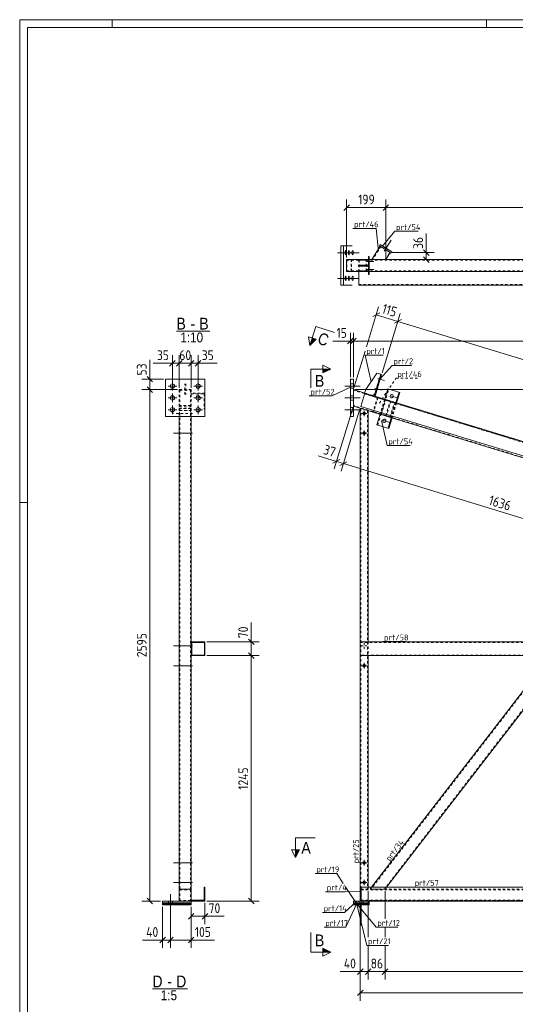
# Model space of a CAD drawing. Header units: millimetres. Extents: x 1 to 1188, y 1 to 840.
# Tile 2 of 7: x 1 to 253, y 340 to 840. Entities that reach past the tile are written whole.
import ezdxf

# ---------------------------------------------------------------- set-up
doc = ezdxf.new("R2010")
doc.units = ezdxf.units.MM
doc.header["$LTSCALE"] = 0.6
doc.linetypes.add('XKITLINE00', pattern=[0])
doc.linetypes.add('XKITLINE02', pattern=[4, 2, -2])
for name, color, linetype, lineweight in [('Bolt', 7, 'Continuous', 0), ('DrawingSheet', 5, 'Continuous', 0), ('OtherObjectType', 1, 'Continuous', 0), ('Part', 2, 'Continuous', 0), ('PartMark', 3, 'Continuous', 0), ('Section', 6, 'Continuous', 0), ('Z-DIMENSIONS', 1, 'Continuous', 0)]:
    doc.layers.add(name, color=color, linetype=linetype, lineweight=lineweight)
doc.styles.add('ARIAL', font='ARIAL.TTF')
doc.styles.add('ISOCPEUR', font='ISOCPEUR.TTF')

msp = doc.modelspace()

# ---------------------------------------------------------------- hatches: boundary and pattern name
at = {"layer": 'Section'}
for points in [[(151.39, 677.94), (148.31, 674.7), (149.48, 678.52)], [(154.84, 662.74), (158.84, 662.74), (154.84, 660.74)], [(142.97, 418.81), (140.97, 414.81), (140.97, 418.81)], [(154.84, 368.83), (158.84, 366.83), (154.84, 366.83)]]:
    msp.add_hatch(color=6, dxfattribs=at).paths.add_polyline_path(points, flags=17)

# ---------------------------------------------------------------- linework, layer by layer
at = {"layer": 'Bolt', "color": 4, "linetype": 'XKITLINE00', "lineweight": 0}
for p, q in [((185.79, 723.9), (186.21, 724.58)), ((186.01, 722.57), (189.49, 728.07)), ((162.36, 721.76), (169.77, 721.76)), ((164.11, 721.76), (171.52, 721.76)), ((165.87, 721.76), (173.28, 721.76)), ((166.12, 722.14), (166.1, 721.76)), ((166.1, 721.76), (166.12, 721.39)), ((166.18, 722.5), (166.12, 722.14)), ((166.12, 721.39), (166.18, 721.03)), ((166.42, 722.86), (166.18, 722.5)), ((166.18, 721.03), (166.36, 720.69)), ((166.36, 720.69), (166.42, 720.66)), ((166.48, 722.84), (166.42, 722.86)), ((166.42, 720.66), (166.66, 721.03)), ((166.66, 722.5), (166.48, 722.84)), ((166.72, 722.14), (166.66, 722.5)), ((166.66, 721.03), (166.72, 721.39)), ((166.74, 721.76), (166.72, 722.14)), ((166.72, 721.39), (166.74, 721.76)), ((167.87, 722.14), (167.85, 721.76)), ((167.85, 721.76), (167.87, 721.39)), ((167.94, 722.5), (167.87, 722.14)), ((167.87, 721.39), (167.94, 721.03)), ((168.18, 722.86), (167.94, 722.5)), ((167.94, 721.03), (168.11, 720.69)), ((168.11, 720.69), (168.18, 720.66)), ((168.24, 722.84), (168.18, 722.86)), ((168.18, 720.66), (168.41, 721.03)), ((168.41, 722.5), (168.24, 722.84)), ((168.48, 722.14), (168.41, 722.5)), ((168.41, 721.03), (168.48, 721.39)), ((168.5, 721.76), (168.48, 722.14)), ((168.48, 721.39), (168.5, 721.76)), ((169.63, 722.14), (169.61, 721.76)), ((169.61, 721.76), (169.63, 721.39)), ((169.69, 722.5), (169.63, 722.14)), ((169.63, 721.39), (169.69, 721.03)), ((169.93, 722.86), (169.69, 722.5)), ((169.69, 721.03), (169.87, 720.69)), ((169.87, 720.69), (169.93, 720.66)), ((169.99, 722.84), (169.93, 722.86)), ((169.93, 720.66), (170.17, 721.03)), ((170.17, 722.5), (169.99, 722.84)), ((170.23, 722.14), (170.17, 722.5)), ((170.17, 721.03), (170.23, 721.39)), ((170.25, 721.76), (170.23, 722.14)), ((170.23, 721.39), (170.25, 721.76)), ((187.31, 722.94), (187.74, 723.61)), ((177.2, 717.26), (180.75, 717.26)), ((177.2, 717.26), (180.75, 717.26)), ((177.95, 717.96), (178.45, 717.96)), ((177.95, 717.96), (178.45, 717.96)), ((177.95, 716.56), (178.45, 716.56)), ((177.95, 716.56), (178.45, 716.56)), ((166.18, 709.5), (166.12, 709.14)), ((166.42, 709.86), (166.18, 709.5)), ((166.48, 709.84), (166.42, 709.86)), ((166.66, 709.5), (166.48, 709.84)), ((166.72, 709.14), (166.66, 709.5)), ((167.94, 709.5), (167.87, 709.14)), ((168.18, 709.86), (167.94, 709.5)), ((168.24, 709.84), (168.18, 709.86)), ((168.41, 709.5), (168.24, 709.84)), ((168.48, 709.14), (168.41, 709.5)), ((169.69, 709.5), (169.63, 709.14)), ((169.93, 709.86), (169.69, 709.5)), ((169.99, 709.84), (169.93, 709.86)), ((170.17, 709.5), (169.99, 709.84)), ((170.23, 709.14), (170.17, 709.5)), ((177.2, 713.26), (180.75, 713.26)), ((177.2, 713.26), (180.75, 713.26)), ((177.95, 713.96), (178.45, 713.96)), ((177.95, 713.96), (178.45, 713.96)), ((177.95, 712.56), (178.45, 712.56)), ((177.95, 712.56), (178.45, 712.56)), ((162.36, 708.76), (169.77, 708.76)), ((164.11, 708.76), (171.52, 708.76)), ((165.87, 708.76), (173.28, 708.76)), ((166.12, 709.14), (166.1, 708.76)), ((166.1, 708.76), (166.12, 708.39)), ((166.12, 708.39), (166.18, 708.03)), ((166.18, 708.03), (166.36, 707.69)), ((166.36, 707.69), (166.42, 707.66)), ((166.42, 707.66), (166.66, 708.03)), ((166.66, 708.03), (166.72, 708.39)), ((166.74, 708.76), (166.72, 709.14)), ((166.72, 708.39), (166.74, 708.76)), ((167.87, 709.14), (167.85, 708.76)), ((167.85, 708.76), (167.87, 708.39)), ((167.87, 708.39), (167.94, 708.03)), ((167.94, 708.03), (168.11, 707.69)), ((168.11, 707.69), (168.18, 707.66)), ((168.18, 707.66), (168.41, 708.03)), ((168.41, 708.03), (168.48, 708.39)), ((168.5, 708.76), (168.48, 709.14)), ((168.48, 708.39), (168.5, 708.76)), ((169.63, 709.14), (169.61, 708.76)), ((169.61, 708.76), (169.63, 708.39)), ((169.63, 708.39), (169.69, 708.03)), ((169.69, 708.03), (169.87, 707.69)), ((169.87, 707.69), (169.93, 707.66)), ((169.93, 707.66), (170.17, 708.03)), ((170.17, 708.03), (170.23, 708.39)), ((170.25, 708.76), (170.23, 709.14)), ((170.23, 708.39), (170.25, 708.76)), ((78.52, 651.89), (78.52, 656.29)), ((91.52, 651.89), (91.52, 656.29)), ((168.84, 655.19), (170.34, 655.19)), ((168.84, 655.19), (170.34, 655.19)), ((182.78, 657.88), (186.17, 656.85)), ((182.78, 657.88), (186.17, 656.85)), ((183.29, 656.99), (183.77, 656.85)), ((183.29, 656.99), (183.77, 656.85)), ((183.7, 658.33), (184.18, 658.19)), ((183.7, 658.33), (184.18, 658.19)), ((80.72, 654.09), (76.32, 654.09)), ((78.52, 645.89), (78.52, 650.29)), ((93.72, 654.09), (89.32, 654.09)), ((91.52, 645.89), (91.52, 650.29)), ((166.09, 654.09), (173.84, 654.09)), ((166.09, 654.09), (173.84, 654.09)), ((168.84, 652.99), (170.34, 652.99)), ((168.84, 652.99), (170.34, 652.99)), ((181.31, 653.1), (184.71, 652.06)), ((181.31, 653.1), (184.71, 652.06)), ((181.83, 652.21), (182.31, 652.07)), ((181.83, 652.21), (182.31, 652.07)), ((182.24, 653.55), (182.71, 653.41)), ((182.24, 653.55), (182.71, 653.41)), ((189.38, 649.63), (189.13, 649.28)), ((189.74, 649.81), (189.38, 649.63)), ((190.08, 649.8), (189.74, 649.81)), ((190.36, 649.62), (190.08, 649.8)), ((190.55, 649.27), (190.36, 649.62)), ((80.72, 648.09), (76.32, 648.09)), ((93.72, 648.09), (89.32, 648.09)), ((166.09, 648.09), (173.84, 648.09)), ((166.09, 648.09), (173.84, 648.09)), ((168.84, 649.19), (170.34, 649.19)), ((168.84, 649.19), (170.34, 649.19)), ((168.84, 646.99), (170.34, 646.99)), ((168.84, 646.99), (170.34, 646.99)), ((189.13, 649.28), (189.04, 648.95)), ((189.04, 648.95), (189.07, 648.6)), ((189.07, 648.6), (189.26, 648.26)), ((189.26, 648.26), (189.55, 648.08)), ((189.3, 649.09), (192.62, 648.08)), ((189.55, 648.08), (189.89, 648.07)), ((189.89, 648.07), (190.24, 648.25)), ((190.24, 648.25), (190.49, 648.59)), ((190.49, 648.59), (190.58, 648.93)), ((190.58, 648.93), (190.55, 649.27)), ((80.72, 642.09), (76.32, 642.09)), ((78.52, 639.89), (78.52, 644.29)), ((93.72, 642.09), (89.32, 642.09)), ((91.52, 639.89), (91.52, 644.29)), ((166.09, 642.09), (173.84, 642.09)), ((166.09, 642.09), (173.84, 642.09)), ((168.84, 643.19), (170.34, 643.19)), ((168.84, 643.19), (170.34, 643.19)), ((168.84, 640.99), (170.34, 640.99)), ((168.84, 640.99), (170.34, 640.99)), ((174.44, 640.23), (177.24, 640.23)), ((175.84, 638.83), (175.84, 641.63)), ((185.33, 636.85), (185.24, 636.51)), ((185.24, 636.51), (185.27, 636.17)), ((185.27, 636.17), (185.46, 635.82)), ((185.58, 637.2), (185.33, 636.85)), ((185.46, 635.82), (185.75, 635.65)), ((185.5, 636.66), (188.82, 635.65)), ((185.94, 637.38), (185.58, 637.2)), ((185.75, 635.65), (186.08, 635.63)), ((186.27, 637.37), (185.94, 637.38)), ((186.08, 635.63), (186.44, 635.82)), ((186.56, 637.19), (186.27, 637.37)), ((186.44, 635.82), (186.69, 636.16)), ((186.75, 636.84), (186.56, 637.19)), ((186.69, 636.16), (186.78, 636.5)), ((186.78, 636.5), (186.75, 636.84)), ((88.77, 630.23), (79.02, 630.23)), ((82.32, 630.93), (82.02, 630.93)), ((82.32, 629.53), (82.02, 629.53)), ((88.02, 630.93), (87.72, 630.93)), ((88.02, 629.53), (87.72, 629.53)), ((174.44, 630.23), (177.24, 630.23)), ((175.84, 628.83), (175.84, 631.63)), ((88.77, 522.23), (79.02, 522.23)), ((82.32, 522.93), (82.02, 522.93)), ((82.32, 521.53), (82.02, 521.53)), ((88.02, 522.93), (87.72, 522.93)), ((88.02, 521.53), (87.72, 521.53)), ((174.44, 522.23), (175.38, 522.23)), ((175.84, 523.63), (175.84, 522.7)), ((175.84, 520.83), (175.84, 521.76)), ((177.24, 522.23), (176.31, 522.23)), ((88.77, 512.23), (79.02, 512.23)), ((82.32, 512.93), (82.02, 512.93)), ((82.32, 511.53), (82.02, 511.53)), ((88.02, 512.93), (87.72, 512.93)), ((88.02, 511.53), (87.72, 511.53)), ((174.44, 512.23), (177.24, 512.23)), ((175.84, 510.83), (175.84, 513.63)), ((88.77, 412.23), (79.02, 412.23)), ((82.32, 412.93), (82.02, 412.93)), ((82.32, 411.53), (82.02, 411.53)), ((88.02, 412.93), (87.72, 412.93)), ((88.02, 411.53), (87.72, 411.53)), ((174.44, 412.23), (177.24, 412.23)), ((175.84, 410.83), (175.84, 413.63)), ((88.77, 402.23), (79.02, 402.23)), ((82.32, 402.93), (82.02, 402.93)), ((82.32, 401.53), (82.02, 401.53)), ((88.02, 402.93), (87.72, 402.93)), ((88.02, 401.53), (87.72, 401.53)), ((174.44, 402.23), (177.24, 402.23)), ((175.84, 400.83), (175.84, 403.63)), ((77.52, 380.31), (77.52, 396.31)), ((174.37, 380.31), (174.37, 396.31)), ((76.52, 391.81), (76.52, 392.81)), ((78.52, 391.81), (78.52, 392.81)), ((173.37, 391.81), (173.37, 392.81)), ((175.37, 391.81), (175.37, 392.81))]:
    msp.add_line(p, q, dxfattribs=at)
at = {"layer": 'Bolt', "color": 4, "linetype": 'XKITLINE02', "lineweight": 0}
for p, q in [((88.77, 640.23), (79.02, 640.23)), ((82.32, 640.93), (82.02, 640.93)), ((82.32, 639.53), (82.02, 639.53)), ((88.02, 640.93), (87.72, 640.93)), ((88.02, 639.53), (87.72, 639.53))]:
    msp.add_line(p, q, dxfattribs=at)
at = {"layer": 'Bolt', "color": 4, "linetype": 'XKITLINE00', "lineweight": 0}
for centre, radius in [((78.52, 654.09), 1.1), ((91.52, 654.09), 1.1), ((78.52, 648.09), 1.1), ((91.52, 648.09), 1.1), ((78.52, 642.09), 1.1), ((91.52, 642.09), 1.1), ((175.84, 640.23), 0.7), ((175.84, 630.23), 0.7), ((175.84, 512.23), 0.7), ((175.84, 412.23), 0.7), ((175.84, 402.23), 0.7)]:
    msp.add_circle(centre, radius, dxfattribs=at)
at = {"layer": 'DrawingSheet', "color": 2, "linetype": 'XKITLINE00', "lineweight": 0}
for p, q in [((1188, 840), (1, 840)), ((1, 840), (1, 1)), ((48, 836), (48, 840)), ((238, 836), (238, 840)), ((5, 595), (1, 595))]:
    msp.add_line(p, q, dxfattribs=at)
at = {"layer": 'DrawingSheet', "color": 3, "linetype": 'XKITLINE00', "lineweight": 0}
for p, q in [((1184, 836), (5, 836)), ((5, 836), (5, 5))]:
    msp.add_line(p, q, dxfattribs=at)
at = {"layer": 'OtherObjectType', "color": 6, "linetype": 'XKITLINE00', "lineweight": 0}
for p, q in [((80.55, 682.02), (97.48, 682.02)), ((68.35, 348.25), (86.17, 348.25))]:
    msp.add_line(p, q, dxfattribs=at)
at = {"layer": 'Part', "color": 2, "linetype": 'XKITLINE00', "lineweight": 0}
for p, q in [((163.96, 705.26), (163.96, 725.26)), ((163.96, 725.26), (169.8, 725.26)), ((165.4, 705.26), (165.4, 725.26)), ((184.01, 725.02), (179.74, 718.26)), ((184.02, 725.96), (183.59, 725.29)), ((183.59, 725.29), (189.51, 721.55)), ((189.93, 722.22), (184.02, 725.96)), ((178.45, 719.76), (177.95, 719.76)), ((177.95, 719.76), (177.95, 710.76)), ((178.45, 710.76), (178.45, 719.76)), ((189.08, 721.82), (186.84, 718.26)), ((189.51, 721.55), (189.93, 722.22)), ((166.95, 718.26), (177.95, 718.26)), ((166.95, 712.26), (166.95, 718.26)), ((172.95, 715.51), (172.95, 715.51)), ((172.95, 715.51), (177.95, 715.51)), ((172.95, 715.01), (172.95, 715.51)), ((172.95, 715.01), (172.95, 715.01)), ((172.95, 715.01), (177.95, 715.01)), ((175.95, 715.01), (175.95, 715.51)), ((177.95, 715.51), (177.95, 715.01)), ((178.45, 718.26), (312.95, 718.26)), ((186.84, 718.26), (179.74, 718.26)), ((166.95, 712.26), (177.95, 712.26)), ((173.06, 705.26), (173.06, 712.26)), ((173.06, 712.26), (177.95, 712.26)), ((177.95, 710.76), (178.45, 710.76)), ((178.45, 712.26), (312.95, 712.26)), ((178.45, 712.26), (312.95, 712.26)), ((169.8, 705.26), (163.96, 705.26)), ((1004.3, 705.26), (173.06, 705.26)), ((176.67, 652.44), (182.31, 660.65)), ((184.23, 660.07), (180.87, 649.07)), ((184.71, 659.92), (181.34, 648.92)), ((182.31, 660.65), (184.23, 660.07)), ((184.71, 659.92), (184.23, 660.07)), ((75.02, 638.59), (75.02, 657.59)), ((75.02, 657.59), (95.02, 657.59)), ((95.02, 657.59), (95.02, 638.59)), ((170.34, 657.59), (168.84, 657.59)), ((168.84, 657.59), (168.84, 638.59)), ((170.34, 638.59), (170.34, 657.59)), ((176.18, 650.49), (170.34, 652.28)), ((176.18, 650.49), (174.14, 643.8)), ((176.08, 650.53), (176.67, 652.44)), ((179.91, 649.36), (176.08, 650.53)), ((971.1, 407.46), (176.18, 650.49)), ((181.16, 650.02), (179.91, 649.36)), ((187.86, 652.67), (186.25, 647.41)), ((187.86, 652.67), (193.93, 650.82)), ((193.52, 650.94), (191.91, 645.68)), ((193.93, 650.82), (192.32, 645.56)), ((181.34, 648.92), (180.87, 649.07)), ((968.76, 399.81), (170.34, 643.91)), ((173.84, 642.84), (177.84, 641.62)), ((173.84, 642.84), (173.84, 524.33)), ((969.06, 400.77), (174.14, 643.8)), ((177.84, 641.62), (177.84, 524.33)), ((183.91, 639.76), (182.3, 634.5)), ((95.02, 638.59), (75.02, 638.59)), ((82.02, 398.81), (82.02, 638.59)), ((88.02, 638.59), (88.02, 398.81)), ((168.84, 638.59), (170.34, 638.59)), ((182.3, 634.5), (188.37, 632.65)), ((189.57, 638.03), (187.96, 632.77)), ((189.98, 637.91), (188.37, 632.65)), ((95.02, 524.33), (88.02, 524.33)), ((88.02, 524.33), (88.02, 517.33)), ((88.32, 517.63), (88.32, 524.03)), ((88.32, 524.03), (94.72, 524.03)), ((94.72, 524.03), (94.72, 517.63)), ((95.02, 517.33), (95.02, 524.33)), ((173.84, 524.33), (173.84, 517.33)), ((173.84, 524.33), (510.84, 524.33)), ((88.02, 517.33), (95.02, 517.33)), ((94.72, 517.63), (88.32, 517.63)), ((173.84, 517.33), (173.84, 398.81)), ((173.84, 517.33), (497.37, 517.33)), ((177.84, 517.33), (177.84, 399.81)), ((270.34, 517.33), (179.64, 399.81)), ((277.92, 517.33), (187.22, 399.81)), ((95.02, 399.81), (94.62, 399.81)), ((94.62, 399.81), (94.62, 393.21)), ((95.02, 392.81), (95.02, 399.81)), ((174.37, 399.81), (174.37, 392.81)), ((174.37, 399.81), (988.84, 399.81)), ((82.02, 398.81), (88.02, 398.81)), ((82.02, 392.81), (82.02, 398.81)), ((82.02, 398.81), (88.02, 398.81)), ((88.02, 392.81), (88.02, 398.81)), ((173.84, 398.81), (174.34, 398.81)), ((173.84, 398.81), (173.84, 392.81)), ((174.37, 398.81), (173.84, 398.81)), ((174.34, 398.81), (174.34, 392.81)), ((174.37, 398.81), (174.34, 398.81)), ((174.34, 398.81), (174.34, 392.81)), ((73.52, 391.81), (73.52, 392.81)), ((73.52, 392.81), (88.02, 392.81)), ((78.53, 391.81), (73.52, 391.81)), ((73.52, 391.61), (73.52, 391.81)), ((78.53, 391.81), (73.52, 391.81)), ((73.52, 390.81), (73.52, 391.81)), ((88.02, 391.81), (73.52, 391.81)), ((73.52, 391.61), (76.52, 391.61)), ((78.53, 391.61), (73.52, 391.61)), ((73.52, 391.31), (73.52, 391.61)), ((73.52, 391.31), (76.52, 391.31)), ((73.52, 391.31), (88.02, 391.31)), ((73.52, 390.81), (73.52, 391.31)), ((73.52, 390.81), (76.52, 390.81)), ((76.52, 390.81), (73.52, 390.81)), ((76.52, 391.61), (76.52, 391.81)), ((76.52, 390.81), (76.52, 391.81)), ((76.52, 391.61), (76.53, 391.61)), ((76.52, 391.31), (76.52, 391.61)), ((76.52, 391.31), (76.53, 391.31)), ((76.52, 390.81), (76.52, 391.31)), ((76.52, 390.81), (76.53, 390.81)), ((76.53, 390.81), (76.52, 390.81)), ((76.53, 391.61), (78.45, 391.61)), ((76.53, 391.31), (78.45, 391.31)), ((76.53, 390.81), (78.45, 390.81)), ((76.53, 390.81), (88.02, 390.81)), ((77.53, 391.61), (77.53, 391.81)), ((77.53, 390.81), (77.53, 391.81)), ((77.53, 391.31), (77.53, 391.61)), ((77.53, 390.81), (77.53, 391.31)), ((78.45, 391.61), (78.53, 391.61)), ((78.45, 391.31), (78.53, 391.31)), ((78.45, 390.81), (78.53, 390.81)), ((78.52, 391.81), (78.53, 391.81)), ((78.52, 391.81), (88.02, 391.81)), ((78.52, 391.61), (78.52, 391.81)), ((78.52, 391.81), (78.53, 391.81)), ((78.52, 391.81), (88.02, 391.81)), ((78.52, 390.81), (78.52, 391.81)), ((78.52, 391.61), (88.02, 391.61)), ((78.52, 391.61), (78.53, 391.61)), ((78.52, 391.61), (88.02, 391.61)), ((78.52, 391.31), (78.52, 391.61)), ((78.52, 391.31), (88.02, 391.31)), ((78.52, 391.31), (78.53, 391.31)), ((78.52, 390.81), (78.52, 391.31)), ((78.52, 390.81), (88.02, 390.81)), ((94.62, 393.21), (88.02, 393.21)), ((88.02, 392.81), (95.02, 392.81)), ((88.02, 392.81), (88.02, 391.81)), ((88.02, 391.81), (88.02, 391.61)), ((88.02, 391.81), (88.02, 390.81)), ((88.02, 391.61), (88.02, 391.31)), ((88.02, 391.31), (88.02, 390.81)), ((170.34, 391.81), (170.34, 392.81)), ((170.34, 392.81), (174.37, 392.81)), ((170.34, 391.81), (178.34, 391.81)), ((170.34, 391.81), (170.34, 391.61)), ((170.34, 391.81), (178.34, 391.81)), ((170.34, 391.81), (170.34, 390.81)), ((178.34, 391.81), (170.34, 391.81)), ((178.34, 391.81), (170.34, 391.81)), ((170.34, 391.61), (178.34, 391.61)), ((170.34, 391.61), (178.34, 391.61)), ((170.34, 391.61), (170.34, 391.31)), ((170.34, 391.31), (178.34, 391.31)), ((170.34, 391.31), (170.34, 390.81)), ((170.34, 391.31), (178.34, 391.31)), ((170.34, 390.81), (178.34, 390.81)), ((170.34, 390.81), (178.34, 390.81)), ((173.84, 392.81), (174.34, 392.81)), ((174.34, 392.81), (174.37, 392.81)), ((174.37, 392.81), (897.05, 392.81)), ((178.34, 391.81), (178.34, 392.81)), ((178.34, 391.61), (178.34, 391.81)), ((178.34, 390.81), (178.34, 391.81)), ((178.34, 391.31), (178.34, 391.61)), ((178.34, 390.81), (178.34, 391.31))]:
    msp.add_line(p, q, dxfattribs=at)
at = {"layer": 'Part', "color": 7, "linetype": 'XKITLINE02', "lineweight": 0}
for p, q in [((184.27, 724.86), (180.1, 718.26)), ((189.08, 721.82), (184.01, 725.02)), ((186.49, 718.26), (188.83, 721.98)), ((167.05, 717.96), (1040.37, 717.96)), ((167.05, 717.96), (167.05, 712.56)), ((169.31, 712.56), (169.31, 717.96)), ((169.4, 712.26), (169.4, 718.26)), ((172.95, 715.51), (172.95, 715.01)), ((177.64, 718.26), (173.06, 718.26)), ((173.06, 718.26), (173.06, 712.26)), ((173.37, 717.96), (177.33, 717.96)), ((173.37, 717.96), (173.37, 712.56)), ((176.93, 712.56), (176.93, 717.96)), ((176.95, 715.01), (176.95, 715.51)), ((177.24, 712.26), (177.24, 718.26)), ((177.95, 718.26), (178.45, 718.26)), ((167.05, 712.56), (323.38, 712.56)), ((173.06, 712.26), (177.64, 712.26)), ((173.37, 712.56), (177.33, 712.56)), ((177.95, 712.26), (178.45, 712.26)), ((177.95, 712.26), (178.45, 712.26)), ((173.06, 705.66), (1004.3, 705.66)), ((184.23, 660.07), (181.16, 650.02)), ((84.77, 649.75), (84.77, 655.29)), ((85.27, 655.29), (85.27, 649.75)), ((82.02, 652.28), (82.02, 641.38)), ((82.02, 652.28), (88.02, 652.28)), ((82.32, 651.96), (82.32, 641.69)), ((82.32, 651.96), (87.72, 651.96)), ((84.77, 652.44), (85.27, 652.44)), ((84.77, 650.53), (85.27, 650.53)), ((87.72, 651.96), (87.72, 641.69)), ((88.02, 652.28), (88.02, 641.38)), ((88.02, 650.49), (88.02, 649.33)), ((95.02, 650.49), (88.02, 650.49)), ((88.02, 650.11), (94.62, 650.11)), ((94.62, 650.11), (94.62, 642.42)), ((95.02, 642.42), (95.02, 650.49)), ((170.34, 652.28), (170.34, 643.91)), ((1004.34, 396.98), (170.34, 651.96)), ((970.99, 407.08), (176.07, 650.11)), ((971.1, 407.46), (176.18, 650.49)), ((182.71, 634.38), (188.27, 652.55)), ((182.57, 648.54), (180.23, 640.89)), ((182.83, 648.15), (180.66, 641.07)), ((182.57, 648.54), (191.51, 645.81)), ((191.18, 645.59), (182.83, 648.15)), ((186.25, 647.41), (183.91, 639.76)), ((184.32, 639.64), (186.66, 647.29)), ((184.65, 639.85), (186.81, 646.93)), ((186.77, 639.2), (188.93, 646.28)), ((189.36, 646.46), (187.02, 638.81)), ((189.01, 638.52), (191.18, 645.59)), ((191.51, 645.81), (189.17, 638.16)), ((191.91, 645.68), (189.57, 638.03)), ((192.32, 645.56), (189.98, 637.91)), ((82.02, 643.91), (88.02, 643.91)), ((82.02, 642.84), (82.02, 638.59)), ((82.02, 642.84), (88.02, 642.84)), ((82.02, 641.62), (88.02, 641.62)), ((87.72, 644.22), (82.32, 644.22)), ((82.32, 642.75), (82.32, 398.81)), ((87.72, 642.75), (82.32, 642.75)), ((82.32, 641.71), (87.72, 641.71)), ((87.72, 398.81), (87.72, 642.75)), ((88.02, 642.84), (88.02, 638.59)), ((94.62, 643.8), (95.02, 643.8)), ((992.69, 392.81), (170.34, 644.22)), ((174.14, 642.75), (174.14, 398.81)), ((177.54, 641.71), (177.54, 398.81)), ((180.23, 640.89), (189.17, 638.16)), ((180.66, 641.07), (189.01, 638.52)), ((330.6, 594.91), (179.25, 398.81)), ((336.12, 593.23), (186.07, 398.81)), ((173.84, 524.33), (173.84, 517.33)), ((173.84, 524.03), (510.84, 524.03)), ((177.84, 524.33), (177.84, 517.33)), ((497.46, 517.63), (173.84, 517.63)), ((177.84, 399.81), (177.84, 398.81)), ((179.64, 399.81), (178.87, 398.81)), ((187.22, 399.81), (186.45, 398.81)), ((88.02, 398.81), (82.02, 398.81)), ((82.02, 398.81), (82.02, 392.81)), ((82.32, 393.11), (82.32, 398.51)), ((82.32, 398.51), (87.72, 398.51)), ((87.72, 398.51), (87.72, 393.11)), ((88.02, 392.81), (88.02, 398.81)), ((177.84, 398.81), (174.14, 398.81)), ((174.34, 398.51), (973.02, 398.51)), ((972.03, 398.81), (174.37, 398.81)), ((186.45, 398.81), (178.87, 398.81)), ((73.52, 391.61), (73.52, 391.81)), ((73.52, 390.81), (73.52, 391.81)), ((73.52, 391.31), (73.52, 391.61)), ((73.52, 390.81), (73.52, 391.31)), ((76.52, 391.61), (76.53, 391.61)), ((76.52, 391.31), (76.53, 391.31)), ((76.52, 390.81), (76.53, 390.81)), ((76.52, 390.81), (76.53, 390.81)), ((76.53, 391.61), (76.53, 391.81)), ((76.53, 390.81), (76.53, 391.81)), ((76.53, 391.31), (76.53, 391.61)), ((76.53, 390.81), (76.53, 391.31)), ((78.53, 391.61), (78.53, 391.81)), ((78.53, 390.81), (78.53, 391.81)), ((78.53, 391.31), (78.53, 391.61)), ((78.53, 390.81), (78.53, 391.31)), ((82.02, 392.81), (88.02, 392.81)), ((82.02, 392.81), (88.02, 392.81)), ((87.72, 393.11), (82.32, 393.11)), ((88.02, 393.21), (88.02, 392.81)), ((88.02, 392.81), (88.02, 392.81)), ((88.02, 392.81), (88.02, 392.81)), ((170.34, 392.81), (178.34, 392.81)), ((170.34, 391.81), (170.34, 391.61)), ((170.34, 391.61), (170.34, 391.81)), ((170.34, 391.81), (170.34, 391.61)), ((170.34, 391.81), (170.34, 390.81)), ((170.34, 390.81), (170.34, 391.81)), ((170.34, 391.81), (170.34, 390.81)), ((170.34, 391.81), (170.34, 391.81)), ((170.34, 391.61), (170.34, 391.31)), ((170.34, 391.31), (170.34, 391.61)), ((170.34, 391.61), (170.34, 391.31)), ((170.34, 391.31), (170.34, 390.81)), ((170.34, 390.81), (170.34, 391.31)), ((170.34, 390.81), (170.34, 391.31)), ((897.15, 393.11), (174.34, 393.11)), ((897.05, 392.81), (174.34, 392.81)), ((174.37, 393.21), (897.18, 393.21)), ((174.37, 392.81), (178.34, 392.81)), ((174.37, 391.61), (174.37, 391.81)), ((174.37, 391.61), (174.37, 391.81)), ((174.37, 390.81), (174.37, 391.81)), ((174.37, 390.81), (174.37, 391.81)), ((174.37, 391.31), (174.37, 391.61)), ((174.37, 391.31), (174.37, 391.61)), ((174.37, 390.81), (174.37, 391.31)), ((174.37, 390.81), (174.37, 391.31)), ((175.37, 391.61), (175.37, 391.81)), ((175.37, 390.81), (175.37, 391.81)), ((175.37, 391.31), (175.37, 391.61)), ((175.37, 390.81), (175.37, 391.31)), ((178.34, 392.81), (178.34, 392.81)), ((178.34, 392.81), (178.34, 392.81)), ((178.34, 391.81), (178.34, 391.81)), ((178.34, 391.81), (178.34, 391.81)), ((178.34, 391.31), (178.34, 390.81))]:
    msp.add_line(p, q, dxfattribs=at)
at = {"layer": 'PartMark', "color": 7, "linetype": 'XKITLINE00', "lineweight": 0}
for p, q in [((170.13, 734.08), (181.9, 734.08)), ((183.08, 722.6), (181.9, 734.08)), ((185.01, 724.97), (191.4, 732.66)), ((191.4, 732.66), (203.17, 732.66)), ((176.31, 669.77), (185.51, 669.77)), ((179.31, 656.18), (176.31, 669.77)), ((183.9, 657.77), (190.12, 664.6)), ((190.12, 664.6), (199.83, 664.6)), ((169.17, 653.76), (159.51, 649.08)), ((148, 649.08), (159.51, 649.08)), ((184.65, 636.66), (187.49, 623.94)), ((187.49, 623.94), (199.26, 623.94)), ((185.34, 524.43), (196.86, 524.43)), ((173.74, 411.31), (173.74, 422.82)), ((188.87, 411.93), (196.06, 421.25)), ((150.97, 406.74), (161.97, 406.74)), ((165.25, 401.75), (161.97, 406.74)), ((171.97, 391.52), (166.24, 400.23)), ((200.87, 399.91), (212.39, 399.91)), ((156.28, 397.55), (166.24, 397.55)), ((173.97, 397.58), (166.24, 397.55)), ((171.97, 392.58), (165.91, 386.98)), ((171.97, 391.18), (166.47, 379.55)), ((171.97, 391.74), (177.14, 370.32)), ((171.97, 391.58), (181.87, 379.58)), ((154.65, 386.98), (165.91, 386.98)), ((155.47, 379.55), (166.47, 379.55)), ((181.87, 379.58), (192.86, 379.58)), ((177.14, 370.32), (188.14, 370.32))]:
    msp.add_line(p, q, dxfattribs=at)
at = {"layer": 'PartMark', "color": 7, "linetype": 'XKITLINE02', "lineweight": 0}
for p, q in [((183.55, 645.48), (192.05, 658.1)), ((192.05, 658.1), (203.82, 658.1))]:
    msp.add_line(p, q, dxfattribs=at)
at = {"layer": 'Section', "color": 6, "linetype": 'XKITLINE00', "lineweight": 0}
for p, q in [((151.23, 684.26), (148.31, 674.7)), ((151.23, 684.26), (160.8, 681.34)), ((148.31, 674.7), (147.57, 679.11)), ((151.39, 677.94), (147.57, 679.11)), ((148.31, 674.7), (151.39, 677.94)), ((154.84, 660.74), (154.84, 664.74)), ((154.84, 664.74), (158.84, 662.74)), ((148.84, 662.74), (148.84, 653.28)), ((148.84, 662.74), (158.84, 662.74)), ((158.84, 662.74), (154.84, 660.74)), ((140.97, 424.81), (150.97, 424.81)), ((140.97, 424.81), (140.97, 414.81)), ((140.97, 414.81), (138.97, 418.81)), ((142.97, 418.81), (138.97, 418.81)), ((140.97, 414.81), (142.97, 418.81)), ((148.84, 366.83), (148.84, 376.83)), ((148.84, 366.83), (158.84, 366.83)), ((158.84, 366.83), (154.84, 368.83)), ((154.84, 368.83), (154.84, 364.83)), ((158.84, 366.83), (154.84, 364.83))]:
    msp.add_line(p, q, dxfattribs=at)
at = {"layer": 'Z-DIMENSIONS', "color": 7, "linetype": 'XKITLINE00', "lineweight": 0}
for p, q in [((168.37, 746.07), (165.54, 743.24)), ((166.95, 719.26), (166.95, 748.75)), ((166.95, 744.65), (186.84, 744.65)), ((188.25, 746.07), (185.43, 743.24)), ((188.25, 746.07), (185.43, 743.24)), ((186.84, 719.26), (186.84, 748.75)), ((186.84, 719.26), (186.84, 748.75)), ((186.84, 744.65), (342.38, 744.65)), ((207.34, 721.82), (207.34, 731.58)), ((207.34, 721.82), (207.34, 731.58)), ((190.08, 721.82), (211.34, 721.82)), ((205.93, 723.23), (208.75, 720.4)), ((205.93, 719.68), (208.75, 716.85)), ((207.34, 718.26), (207.34, 721.82)), ((187.84, 718.26), (211.34, 718.26)), ((176.97, 673.97), (183.17, 694.23)), ((183.74, 691.25), (180.2, 689.37)), ((181.97, 690.31), (192.97, 686.94)), ((185, 660.88), (194.17, 690.86)), ((185, 660.88), (194.17, 690.86)), ((194.73, 687.88), (191.2, 686)), ((194.73, 687.88), (191.2, 686)), ((192.97, 686.94), (322.07, 647.47)), ((168.84, 658.59), (168.84, 681.06)), ((170.34, 658.59), (170.34, 681.06)), ((170.34, 658.59), (170.34, 681.06)), ((168.84, 676.96), (159.94, 676.96)), ((168.84, 676.96), (159.94, 676.96)), ((170.26, 678.38), (167.43, 675.55)), ((168.84, 676.96), (170.34, 676.96)), ((171.76, 678.38), (168.93, 675.55)), ((171.76, 678.38), (168.93, 675.55)), ((170.34, 676.96), (1004.84, 676.96)), ((78.52, 655.09), (78.52, 669.77)), ((82.02, 653.28), (82.02, 669.77)), ((88.02, 653.28), (88.02, 669.77)), ((91.52, 655.09), (91.52, 669.77)), ((170.64, 653.23), (176.31, 671.81)), ((67.07, 657.59), (67.07, 667.36)), ((67.07, 657.59), (67.07, 667.36)), ((78.52, 665.67), (68.76, 665.67)), ((78.52, 665.67), (68.76, 665.67)), ((79.94, 667.09), (77.11, 664.26)), ((78.52, 665.67), (82.02, 665.67)), ((83.44, 667.09), (80.61, 664.26)), ((82.62, 666.27), (80.61, 664.26)), ((82.02, 653.28), (82.02, 666.27)), ((82.02, 665.67), (88.02, 665.67)), ((89.44, 667.09), (86.61, 664.26)), ((88.62, 666.27), (86.61, 664.26)), ((88.02, 653.28), (88.02, 666.27)), ((88.02, 665.67), (91.52, 665.67)), ((89.44, 667.09), (89.03, 666.68)), ((92.94, 667.09), (90.11, 664.26)), ((91.52, 665.67), (101.29, 665.67)), ((91.52, 665.67), (101.29, 665.67)), ((74.02, 657.59), (62.97, 657.59)), ((65.66, 659.01), (68.49, 656.18)), ((67.07, 652.28), (67.07, 657.59)), ((81.02, 652.28), (62.97, 652.28)), ((81.02, 652.28), (62.97, 652.28)), ((65.66, 653.69), (68.49, 650.86)), ((65.66, 653.69), (68.49, 650.86)), ((67.07, 392.81), (67.07, 652.28)), ((171.34, 652.28), (1056.75, 652.28)), ((170.05, 642.95), (160.6, 612.04)), ((173.55, 641.88), (164.1, 610.97)), ((173.55, 641.88), (164.1, 610.97)), ((161.77, 615.87), (152.43, 618.72)), ((161.77, 615.87), (152.43, 618.72)), ((163.53, 616.8), (160, 614.93)), ((161.77, 615.87), (165.27, 614.8)), ((167.03, 615.73), (163.5, 613.86)), ((167.03, 615.73), (163.5, 613.86)), ((165.27, 614.8), (321.72, 566.96)), ((118.56, 524.33), (118.56, 534.09)), ((118.56, 524.33), (118.56, 534.09)), ((117.14, 525.74), (119.97, 522.91)), ((96.02, 524.33), (122.56, 524.33)), ((118.56, 517.33), (118.56, 524.33)), ((96.02, 517.33), (122.56, 517.33)), ((96.02, 517.33), (122.56, 517.33)), ((117.14, 518.74), (119.97, 515.91)), ((117.14, 518.74), (119.97, 515.91)), ((118.56, 392.81), (118.56, 517.33)), ((177.84, 397.81), (177.84, 374.52)), ((177.84, 397.81), (177.84, 374.52)), ((186.45, 397.81), (186.45, 383.78)), ((186.45, 397.81), (186.45, 383.78)), ((72.52, 392.81), (62.97, 392.81)), ((65.66, 394.22), (68.49, 391.4)), ((73.52, 389.81), (73.52, 368.99)), ((77.52, 393.56), (77.52, 368.99)), ((77.52, 393.56), (77.52, 368.99)), ((88.02, 389.81), (88.02, 381.07)), ((88.02, 389.81), (88.02, 368.99)), ((95.02, 391.81), (95.02, 381.07)), ((96.02, 392.81), (122.56, 392.81)), ((117.14, 394.22), (119.97, 391.4)), ((173.84, 391.81), (173.84, 353.01)), ((173.84, 391.81), (173.84, 342.21)), ((89.44, 386.49), (86.61, 383.66)), ((88.02, 385.07), (95.02, 385.07)), ((96.44, 386.49), (93.61, 383.66)), ((95.02, 385.07), (104.79, 385.07)), ((95.02, 385.07), (104.79, 385.07)), ((186.45, 379.58), (186.45, 374.52)), ((186.45, 379.58), (186.45, 374.52)), ((73.52, 372.99), (63.33, 372.99)), ((73.52, 372.99), (63.33, 372.99)), ((74.94, 374.4), (72.11, 371.57)), ((73.52, 372.99), (77.52, 372.99)), ((78.94, 374.4), (76.11, 371.57)), ((78.94, 374.4), (76.11, 371.57)), ((77.52, 372.99), (88.02, 372.99)), ((89.44, 374.4), (86.61, 371.57)), ((88.02, 372.99), (99.94, 372.99)), ((88.02, 372.99), (99.94, 372.99)), ((177.84, 370.32), (177.84, 353.01)), ((177.84, 370.32), (177.84, 353.01)), ((186.45, 370.32), (186.45, 353.01)), ((186.45, 370.32), (186.45, 353.01)), ((173.84, 357.01), (163.65, 357.01)), ((173.84, 357.01), (163.65, 357.01)), ((175.26, 358.42), (172.43, 355.59)), ((173.84, 357.01), (177.84, 357.01)), ((179.26, 358.42), (176.43, 355.59)), ((178.44, 357.61), (176.43, 355.59)), ((177.84, 357.01), (186.45, 357.01)), ((187.86, 358.42), (185.03, 355.59)), ((187.86, 358.42), (185.03, 355.59)), ((186.45, 357.01), (336.84, 357.01)), ((175.26, 347.63), (172.43, 344.8)), ((173.84, 346.21), (1004.34, 346.21))]:
    msp.add_line(p, q, dxfattribs=at)
at = {"layer": 'Z-DIMENSIONS', "color": 3}
for p in [(166.95, 744.65), (186.84, 744.65), (186.84, 744.65), (207.34, 721.82), (207.34, 718.26), (181.97, 690.31), (192.97, 686.94), (192.97, 686.94), (168.84, 676.96), (170.34, 676.96), (170.34, 676.96), (78.52, 665.67), (82.02, 665.67), (82.02, 665.67), (88.02, 665.67), (88.02, 665.67), (91.52, 665.67), (67.07, 657.59), (67.07, 652.28), (67.07, 652.28), (161.77, 615.87), (165.27, 614.8), (165.27, 614.8), (118.56, 524.33), (118.56, 517.33), (118.56, 517.33), (67.07, 392.81), (118.56, 392.81), (88.02, 385.07), (95.02, 385.07), (73.52, 372.99), (77.52, 372.99), (77.52, 372.99), (88.02, 372.99), (173.84, 357.01), (177.84, 357.01), (177.84, 357.01), (186.45, 357.01), (186.45, 357.01), (173.84, 346.21)]:
    msp.add_point(p, dxfattribs=at)

# ---------------------------------------------------------------- texts
at = {"layer": 'OtherObjectType', "color": 6, "style": 'ARIAL', "width": 0.85}
for s, height, p in [('B', 6, (80.55, 682.77)), ('-', 6, (87.68, 682.77)), ('B', 6, (92.15, 682.77)), ('1:10', 5, (82.53, 676.27)), ('D', 6, (68.35, 349)), ('D', 6, (80.39, 349)), ('-', 6, (75.93, 349)), ('1:5', 5, (72.62, 342.5))]:
    msp.add_text(s, height=height, dxfattribs=at).set_placement(p)
at = {"layer": 'PartMark', "color": 3, "style": 'ISOCPEUR', "width": 0.85}
for s, p in [('prt/46', (170.73, 734.68)), ('prt/54', (192, 733.26)), ('prt/1', (176.91, 670.37)), ('prt/2', (190.72, 665.2)), ('prt/46', (192.65, 658.7)), ('prt/52', (148.6, 649.68)), ('prt/54', (188.09, 624.54)), ('prt/58', (185.94, 525.03)), ('prt/19', (151.57, 407.34)), ('prt/4', (156.88, 398.15)), ('prt/57', (201.47, 400.51)), ('prt/14', (155.25, 387.58)), ('prt/17', (156.07, 380.15)), ('prt/12', (182.47, 380.18)), ('prt/21', (177.74, 370.92))]:
    msp.add_text(s, height=3, dxfattribs=at).set_placement(p)
for s, rotation, p in [('prt/25', 90.0002, (173.14, 411.91)), ('prt/34', 52.3397, (188.76, 412.77))]:
    msp.add_text(s, height=3, rotation=rotation, dxfattribs=at).set_placement(p)
at = {"layer": 'Section', "color": 6, "style": 'ARIAL', "width": 0.85}
msp.add_text('C', height=6, rotation=-16.9997, dxfattribs=at).set_placement((151.76, 675.73))
for s, p in [('B', (150.84, 653.74)), ('A', (143.97, 416.81)), ('B', (150.84, 369.83))]:
    msp.add_text(s, height=6, dxfattribs=at).set_placement(p)
at = {"layer": 'Z-DIMENSIONS', "color": 3, "style": 'ISOCPEUR', "width": 0.85}
for s, p in [('199', (172.81, 746.25)), ('15', (161.81, 678.56)), ('35', (70.63, 667.27)), ('60', (82.02, 667.27)), ('35', (93.4, 667.27)), ('70', (96.9, 386.67)), ('40', (65.2, 374.59)), ('105', (89.9, 374.59)), ('40', (165.52, 358.61)), ('86', (179.14, 358.61))]:
    msp.add_text(s, height=5, dxfattribs=at).set_placement(p)
for s, rotation, p in [('36', 90.0002, (205.74, 723.69)), ('115', -16.9997, (184.44, 691.22)), ('53', 90.0002, (65.47, 659.47)), ('37', -16.9997, (154.69, 619.7)), ('1636', -16.9997, (238.62, 594.04)), ('70', 90.0002, (116.96, 526.2)), ('2595', 90.0002, (65.47, 516.53)), ('1245', 90.0002, (116.96, 449.27))]:
    msp.add_text(s, height=5, rotation=rotation, dxfattribs=at).set_placement(p)

doc.saveas('drawing.dxf')
